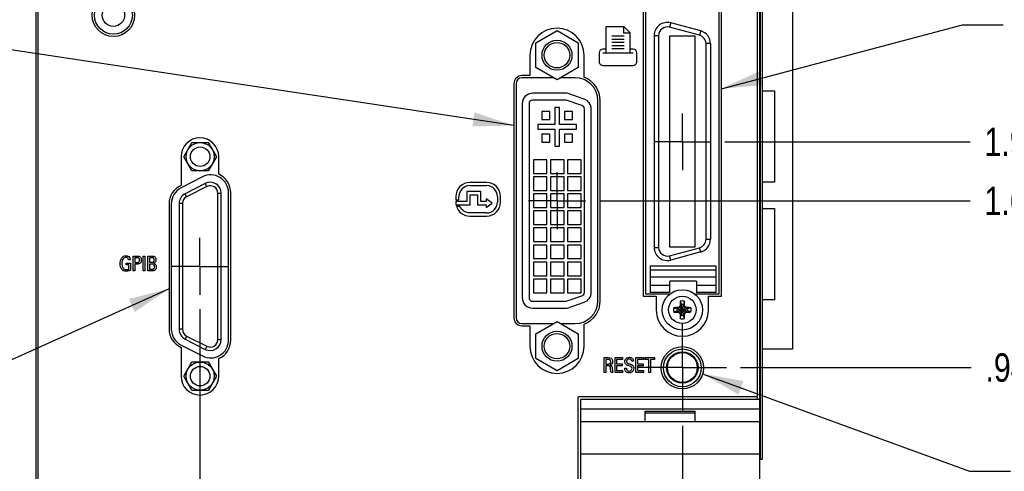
# Model space of a CAD drawing. Header units: inches. Extents: x 0.2 to 16.8, y 0.2 to 10.8.
# Tile 4 of 19: x 5.8 to 10.2, y 3.8 to 5.7. Entities that reach past the tile are written whole.
import ezdxf

# ---------------------------------------------------------------- set-up
doc = ezdxf.new("R2010")
doc.units = ezdxf.units.IN
doc.header["$LTSCALE"] = 0.935
doc.header["$MEASUREMENT"] = 0
doc.linetypes.add('CENTER', pattern=[0.6, 0.375, -0.075, 0.075, -0.075])
doc.layers.get('0').update_dxf_attribs({"linetype": 'CONTINUOUS'})
for name, color, linetype in [('02___PRT_ALL_AXES', 7, 'CONTINUOUS'), ('DATUMCURVES', 7, 'CONTINUOUS'), ('DEFAULT_1', 7, 'CENTER'), ('DETAIL', 7, 'CONTINUOUS'), ('DIMENSIONS', 7, 'CONTINUOUS')]:
    doc.layers.add(name, color=color, linetype=linetype)
doc.styles.get("Standard").update_dxf_attribs({"font": 'txt', "width": 0.8})
doc.dimstyles.new('DIMSTYLE_1', dxfattribs={"dimtxt": 0.125, "dimasz": 0.18, "dimexe": 0.18, "dimexo": 0.0625, "dimgap": 0.09, "dimtad": 0, "dimtih": 1, "dimtoh": 1, "dimdec": 3, "dimzin": 4, "dimdsep": 46, "dimtxsty": 'STANDARD', "dimblk": '_FILLED', "dimblk1": '_FILLED', "dimblk2": '_FILLED', "dimcen": 0.09, "dimadec": 0, "dimazin": 0, "dimtp": 0.01, "dimtm": 0.01, "dimtfac": 1, "dimtdec": 3, "dimtofl": 0, "dimtmove": 0, "dimatfit": 3, "dimldrblk": '_FILLED', "dimfxl": 1, "dimtolj": 1, "dimtzin": 4, "dimarcsym": 0})
doc.dimstyles.get("Standard").update_dxf_attribs({"dimtxt": 0.125, "dimasz": 0.18, "dimexe": 0.18, "dimexo": 0.0625, "dimgap": 0.09, "dimtad": 0, "dimtih": 1, "dimtoh": 1, "dimdec": 3, "dimzin": 4, "dimdsep": 46, "dimtxsty": 'STANDARD', "dimblk": '_FILLED', "dimblk1": '_FILLED', "dimblk2": '_FILLED', "dimcen": 0.09, "dimadec": 0, "dimazin": 0, "dimtol": 1, "dimtp": 0.01, "dimtm": 0.01, "dimtfac": 1, "dimtdec": 3, "dimtofl": 0, "dimtmove": 0, "dimatfit": 3, "dimldrblk": '_FILLED', "dimfxl": 1, "dimtolj": 1, "dimtzin": 4, "dimarcsym": 0})

# ---------------------------------------------------------------- blocks, each defined once
blk = doc.blocks.new('*D0')
at = {"layer": 'DIMENSIONS', "color": 2, "linetype": 'CONTINUOUS'}
blk.add_line((8.7347, 3.9641), (8.7347, 2.3919), dxfattribs=at)
at = {"layer": 'DIMENSIONS', "color": 2, "linetype": 'CONTINUOUS', "insert": (8.6722, 2.3294), "char_height": 0.125, "width": 1.125, "attachment_point": 3, "rotation": 90, "line_spacing_factor": 0.9}
blk.add_mtext('.153{\\Ftxt.shx;\\W1.000000;\\H0.125000; }[3.89]', dxfattribs=at)
blk = doc.blocks.new('_FILLED')
at = {"color": 0, "linetype": 'BYBLOCK'}
blk.add_solid([(0, 0), (-1, 0.174), (-1, -0.174)], dxfattribs=at)
blk = doc.blocks.new('*D3')
at = {"layer": 'DIMENSIONS', "color": 2, "linetype": 'CONTINUOUS'}
blk.add_line((8.9912, 4.2206), (10.0066, 4.2206), dxfattribs=at)
at = {"layer": 'DIMENSIONS', "color": 2, "linetype": 'CONTINUOUS', "insert": (10.0691, 4.2831), "char_height": 0.125, "width": 1.225, "attachment_point": 1, "line_spacing_factor": 0.9}
blk.add_mtext('.946{\\Ftxt.shx;\\W1.000000;\\H0.125000; }[24.03]', dxfattribs=at)
blk = doc.blocks.new('*D5')
at = {"layer": 'DIMENSIONS', "color": 2, "linetype": 'CONTINUOUS'}
blk.add_line((8.3705, 4.9539), (10.0024, 4.9539), dxfattribs=at)
at = {"layer": 'DIMENSIONS', "color": 2, "linetype": 'CONTINUOUS', "insert": (10.0649, 5.0164), "char_height": 0.125, "width": 1.325, "attachment_point": 1, "line_spacing_factor": 0.9}
blk.add_mtext('1.680{\\Ftxt.shx;\\W1.000000;\\H0.125000; }[42.66]', dxfattribs=at)
blk = doc.blocks.new('*D6')
at = {"layer": 'DIMENSIONS', "color": 2, "linetype": 'CONTINUOUS'}
blk.add_line((8.9223, 5.2131), (10.0024, 5.2131), dxfattribs=at)
at = {"layer": 'DIMENSIONS', "color": 2, "linetype": 'CONTINUOUS', "insert": (10.0649, 5.2756), "char_height": 0.125, "width": 1.325, "attachment_point": 1, "line_spacing_factor": 0.9}
blk.add_mtext('1.939{\\Ftxt.shx;\\W1.000000;\\H0.125000; }[49.24]', dxfattribs=at)
blk = doc.blocks.new('*D7')
at = {"layer": 'DIMENSIONS', "color": 2, "linetype": 'CONTINUOUS'}
blk.add_line((8.9223, 6.7013), (10.0024, 6.7013), dxfattribs=at)
at = {"layer": 'DIMENSIONS', "color": 2, "linetype": 'CONTINUOUS', "insert": (10.0649, 6.7638), "char_height": 0.125, "width": 1.325, "attachment_point": 1, "line_spacing_factor": 0.9}
blk.add_mtext('3.427{\\Ftxt.shx;\\W1.000000;\\H0.125000; }[87.04]', dxfattribs=at)
blk = doc.blocks.new('*D8')
at = {"layer": 'DIMENSIONS', "color": 2, "linetype": 'CONTINUOUS'}
blk.add_line((8.4023, 6.8971), (10.0024, 6.8971), dxfattribs=at)
at = {"layer": 'DIMENSIONS', "color": 2, "linetype": 'CONTINUOUS', "insert": (10.0649, 6.9596), "char_height": 0.125, "width": 1.325, "attachment_point": 1, "line_spacing_factor": 0.9}
blk.add_mtext('3.623{\\Ftxt.shx;\\W1.000000;\\H0.125000; }[92.02]', dxfattribs=at)
blk = doc.blocks.new('*D9')
at = {"layer": 'DIMENSIONS', "color": 2, "linetype": 'CONTINUOUS'}
blk.add_line((9.0497, 7.5431), (10.0024, 7.5431), dxfattribs=at)
at = {"layer": 'DIMENSIONS', "color": 2, "linetype": 'CONTINUOUS', "insert": (10.0649, 7.6056), "char_height": 0.125, "width": 1.425, "attachment_point": 1, "line_spacing_factor": 0.9}
blk.add_mtext('4.269{\\Ftxt.shx;\\W1.000000;\\H0.125000; }[108.43]', dxfattribs=at)
blk = doc.blocks.new('*D10')
at = {"layer": 'DIMENSIONS', "color": 2, "linetype": 'CONTINUOUS'}
blk.add_line((8.8852, 8.0993), (10.0024, 8.0993), dxfattribs=at)
at = {"layer": 'DIMENSIONS', "color": 2, "linetype": 'CONTINUOUS', "insert": (10.0649, 8.1618), "char_height": 0.125, "width": 1.725, "attachment_point": 1, "line_spacing_factor": 0.9}
blk.add_mtext('2X 4.825{\\Ftxt.shx;\\W1.000000;\\H0.125000; }[122.55]', dxfattribs=at)
blk = doc.blocks.new('*D11')
at = {"layer": 'DIMENSIONS', "color": 2, "linetype": 'CONTINUOUS'}
blk.add_line((8.0239, 6.1723), (9.9426, 6.1723), dxfattribs=at)
at = {"layer": 'DIMENSIONS', "color": 2, "linetype": 'CONTINUOUS', "insert": (10.0051, 6.2348), "char_height": 0.125, "width": 1.325, "attachment_point": 1, "line_spacing_factor": 0.9}
blk.add_mtext('2.898{\\Ftxt.shx;\\W1.000000;\\H0.125000; }[73.61]', dxfattribs=at)
blk = doc.blocks.new('*D17')
at = {"layer": 'DIMENSIONS', "color": 2, "linetype": 'CONTINUOUS'}
blk.add_line((6.6108, 4.4775), (6.6108, 2.3739), dxfattribs=at)
at = {"layer": 'DIMENSIONS', "color": 2, "linetype": 'CONTINUOUS', "insert": (6.5483, 2.3114), "char_height": 0.125, "width": 1.325, "attachment_point": 3, "rotation": 90, "line_spacing_factor": 0.9}
blk.add_mtext('1.971{\\Ftxt.shx;\\W1.000000;\\H0.125000; }[50.06]', dxfattribs=at)
blk = doc.blocks.new('*D19')
at = {"layer": 'DIMENSIONS', "color": 2, "linetype": 'CONTINUOUS'}
blk.add_line((6.0422, 6.6447), (5.1942, 6.6447), dxfattribs=at)
at = {"layer": 'DIMENSIONS', "color": 2, "linetype": 'CONTINUOUS', "insert": (5.1317, 6.7072), "char_height": 0.125, "width": 1.325, "attachment_point": 3, "line_spacing_factor": 0.9}
blk.add_mtext('3.370{\\Ftxt.shx;\\W1.000000;\\H0.125000; }[85.61]', dxfattribs=at)

msp = doc.modelspace()

# ---------------------------------------------------------------- linework, layer by layer
at = {"color": 7, "linetype": 'CONTINUOUS'}
for p, q in [((5.8877, 8.2173), (5.8877, 3.1503)), ((9.0757, 3.0794), (9.0757, 8.2173)), ((5.8977, 8.1876), (5.8977, 3.1803)), ((9.0657, 4.0913), (9.0657, 8.1876)), ((9.0786, 3.8173), (9.0786, 7.8173)), ((9.0872, 3.8173), (9.0872, 7.8173)), ((9.0874, 3.8173), (9.0874, 7.8173)), ((9.2197, 6.9619), (9.2197, 4.3005)), ((8.5627, 5.8918), (8.5627, 4.5348)), ((8.5732, 5.8816), (8.5732, 4.5446)), ((8.8962, 4.5446), (8.8962, 5.8816)), ((8.9067, 4.5348), (8.9067, 5.8918)), ((8.6835, 5.7359), (8.6784, 5.7169)), ((8.8158, 5.7005), (8.6835, 5.7359)), ((8.0894, 5.6479), (8.1829, 5.7019)), ((8.1829, 5.7019), (8.2764, 5.6479)), ((8.6106, 5.68), (8.6303, 5.68)), ((8.6106, 5.68), (8.6106, 4.7489)), ((8.6303, 5.68), (8.6303, 4.7489)), ((8.8107, 5.6815), (8.6784, 5.7169)), ((8.8158, 5.7005), (8.8107, 5.6815)), ((8.0894, 5.5399), (8.0894, 5.6479)), ((8.2764, 5.6479), (8.2764, 5.5399)), ((8.6795, 5.6788), (8.7898, 5.6788)), ((8.6795, 4.7501), (8.6795, 5.6788)), ((8.7898, 5.6788), (8.7898, 4.7501)), ((8.8587, 5.6446), (8.839, 5.6446)), ((8.839, 4.7844), (8.839, 5.6446)), ((8.8587, 5.6446), (8.8587, 4.7844)), ((8.0639, 5.5939), (8.0639, 5.5039)), ((8.3019, 5.4969), (8.3019, 5.5939)), ((8.1829, 5.486), (8.0894, 5.5399)), ((8.2764, 5.5399), (8.1829, 5.486)), ((7.9929, 5.4689), (7.9929, 4.4389)), ((8.0029, 5.4692), (8.0029, 4.4392)), ((8.0639, 5.5039), (8.0279, 5.5039)), ((8.1687, 5.4942), (8.0279, 5.4942)), ((8.2629, 5.4942), (8.1971, 5.4942)), ((9.0874, 5.4375), (9.1398, 5.4375)), ((9.1398, 5.4375), (9.1398, 5.0359)), ((8.0597, 5.3806), (8.0597, 4.5277)), ((8.2229, 5.3966), (8.0757, 5.3966)), ((8.2922, 5.3727), (8.2229, 5.3966)), ((8.3629, 4.5142), (8.3629, 5.3942)), ((8.3729, 4.5138), (8.3729, 5.3941)), ((8.1512, 5.3467), (8.1162, 5.3467)), ((8.1162, 5.3467), (8.1162, 5.3117)), ((8.1512, 5.3117), (8.1512, 5.3467)), ((8.1937, 5.3642), (8.1737, 5.3642)), ((8.1737, 5.3642), (8.1737, 5.2892)), ((8.1937, 5.2892), (8.1937, 5.3642)), ((8.2512, 5.3467), (8.2162, 5.3467)), ((8.2162, 5.3467), (8.2162, 5.3117)), ((8.2512, 5.3117), (8.2512, 5.3467)), ((8.3037, 4.5517), (8.3037, 5.3566)), ((8.1737, 5.2892), (8.0987, 5.2892)), ((8.0987, 5.2892), (8.0987, 5.2692)), ((8.1162, 5.3117), (8.1512, 5.3117)), ((8.2687, 5.2892), (8.1937, 5.2892)), ((8.2162, 5.3117), (8.2512, 5.3117)), ((8.2687, 5.2692), (8.2687, 5.2892)), ((8.0987, 5.2692), (8.1737, 5.2692)), ((8.1512, 5.2467), (8.1162, 5.2467)), ((8.1162, 5.2467), (8.1162, 5.2117)), ((8.1512, 5.2117), (8.1512, 5.2467)), ((8.1737, 5.2692), (8.1737, 5.1942)), ((8.1937, 5.2692), (8.2687, 5.2692)), ((8.1937, 5.1942), (8.1937, 5.2692)), ((8.2512, 5.2467), (8.2162, 5.2467)), ((8.2162, 5.2467), (8.2162, 5.2117)), ((8.2512, 5.2117), (8.2512, 5.2467)), ((6.5395, 5.1476), (6.5756, 5.2101)), ((6.5756, 5.2101), (6.6477, 5.2101)), ((6.6477, 5.2101), (6.6838, 5.1476)), ((8.1162, 5.2117), (8.1512, 5.2117)), ((8.2162, 5.2117), (8.2512, 5.2117)), ((8.1737, 5.1942), (8.1937, 5.1942)), ((6.5278, 5.1476), (6.5278, 5.0211)), ((6.5756, 5.0851), (6.5395, 5.1476)), ((6.6838, 5.1476), (6.6477, 5.0851)), ((6.6938, 5.0701), (6.6938, 5.1476)), ((8.1387, 5.1342), (8.0787, 5.1342)), ((8.0787, 5.1342), (8.0787, 5.0742)), ((8.1387, 5.0742), (8.1387, 5.1342)), ((8.2137, 5.1342), (8.1537, 5.1342)), ((8.1537, 5.1342), (8.1537, 5.0742)), ((8.2137, 5.0742), (8.2137, 5.1342)), ((8.2887, 5.1342), (8.2287, 5.1342)), ((8.2287, 5.1342), (8.2287, 5.0742)), ((8.2887, 5.0742), (8.2887, 5.1342)), ((6.6477, 5.0851), (6.5756, 5.0851)), ((8.0787, 5.0742), (8.1387, 5.0742)), ((8.1537, 5.0742), (8.2137, 5.0742)), ((8.2287, 5.0742), (8.2887, 5.0742)), ((6.6219, 5.059), (6.5279, 5.0111)), ((6.6344, 5.0299), (6.5454, 4.9845)), ((6.6412, 5.0165), (6.6344, 5.0299)), ((8.1387, 5.0592), (8.0787, 5.0592)), ((8.0787, 5.0592), (8.0787, 4.9992)), ((8.1387, 4.9992), (8.1387, 5.0592)), ((8.2137, 5.0592), (8.1537, 5.0592)), ((8.1537, 5.0592), (8.1537, 4.9992)), ((8.2137, 4.9992), (8.2137, 5.0592)), ((8.2887, 5.0592), (8.2287, 5.0592)), ((8.2287, 5.0592), (8.2287, 4.9992)), ((8.2887, 4.9992), (8.2887, 5.0592)), ((9.1398, 5.0359), (9.0874, 5.0359)), ((6.6412, 5.0165), (6.5522, 4.9712)), ((6.6892, 4.3431), (6.6892, 4.9871)), ((6.6892, 4.9871), (6.7042, 4.9871)), ((6.7042, 4.3431), (6.7042, 4.9871)), ((6.7368, 4.3416), (6.7368, 4.9886)), ((6.7468, 4.3415), (6.7468, 4.9887)), ((8.0787, 4.9992), (8.1387, 4.9992)), ((8.1537, 4.9992), (8.2137, 4.9992)), ((8.2287, 4.9992), (8.2887, 4.9992)), ((6.5522, 4.9712), (6.5454, 4.9845)), ((8.1387, 4.9842), (8.0787, 4.9842)), ((8.0787, 4.9842), (8.0787, 4.9242)), ((8.1387, 4.9242), (8.1387, 4.9842)), ((8.2137, 4.9842), (8.1537, 4.9842)), ((8.1537, 4.9842), (8.1537, 4.9242)), ((8.2137, 4.9242), (8.2137, 4.9842)), ((8.2887, 4.9842), (8.2287, 4.9842)), ((8.2287, 4.9842), (8.2287, 4.9242)), ((8.2887, 4.9242), (8.2887, 4.9842)), ((6.4748, 4.9397), (6.4748, 4.3905)), ((6.4848, 4.9407), (6.4848, 4.3895)), ((6.5192, 4.9418), (6.5192, 4.3885)), ((6.5342, 4.9418), (6.5192, 4.9418)), ((6.5342, 4.9418), (6.5342, 4.3885)), ((8.0787, 4.9242), (8.1387, 4.9242)), ((8.1387, 4.9092), (8.0787, 4.9092)), ((8.0787, 4.9092), (8.0787, 4.8492)), ((8.1387, 4.8492), (8.1387, 4.9092)), ((8.1537, 4.9242), (8.2137, 4.9242)), ((8.2137, 4.9092), (8.1537, 4.9092)), ((8.1537, 4.9092), (8.1537, 4.8492)), ((8.2137, 4.8492), (8.2137, 4.9092)), ((8.2287, 4.9242), (8.2887, 4.9242)), ((8.2887, 4.9092), (8.2287, 4.9092)), ((8.2287, 4.9092), (8.2287, 4.8492)), ((8.2887, 4.8492), (8.2887, 4.9092)), ((9.0874, 4.9198), (9.1398, 4.9198)), ((9.1398, 4.9198), (9.1398, 4.5182)), ((8.0787, 4.8492), (8.1387, 4.8492)), ((8.1387, 4.8342), (8.0787, 4.8342)), ((8.0787, 4.8342), (8.0787, 4.7742)), ((8.1387, 4.7742), (8.1387, 4.8342)), ((8.1537, 4.8492), (8.2137, 4.8492)), ((8.2137, 4.8342), (8.1537, 4.8342)), ((8.1537, 4.8342), (8.1537, 4.7742)), ((8.2137, 4.7742), (8.2137, 4.8342)), ((8.2287, 4.8492), (8.2887, 4.8492)), ((8.2887, 4.8342), (8.2287, 4.8342)), ((8.2287, 4.8342), (8.2287, 4.7742)), ((8.2887, 4.7742), (8.2887, 4.8342)), ((8.0787, 4.7742), (8.1387, 4.7742)), ((8.1537, 4.7742), (8.2137, 4.7742)), ((8.2287, 4.7742), (8.2887, 4.7742)), ((8.839, 4.7844), (8.8587, 4.7844)), ((8.1387, 4.7592), (8.0787, 4.7592)), ((8.0787, 4.7592), (8.0787, 4.6992)), ((8.1387, 4.6992), (8.1387, 4.7592)), ((8.2137, 4.7592), (8.1537, 4.7592)), ((8.1537, 4.7592), (8.1537, 4.6992)), ((8.2137, 4.6992), (8.2137, 4.7592)), ((8.2887, 4.7592), (8.2287, 4.7592)), ((8.2287, 4.7592), (8.2287, 4.6992)), ((8.2887, 4.6992), (8.2887, 4.7592)), ((8.6106, 4.7489), (8.6303, 4.7489)), ((8.6784, 4.712), (8.8107, 4.7475)), ((8.7898, 4.7501), (8.6795, 4.7501)), ((8.8158, 4.7285), (8.6835, 4.693)), ((8.8158, 4.7285), (8.8107, 4.7475)), ((8.0787, 4.6992), (8.1387, 4.6992)), ((8.1387, 4.6842), (8.0787, 4.6842)), ((8.0787, 4.6842), (8.0787, 4.6242)), ((8.1387, 4.6242), (8.1387, 4.6842)), ((8.1537, 4.6992), (8.2137, 4.6992)), ((8.2137, 4.6842), (8.1537, 4.6842)), ((8.1537, 4.6842), (8.1537, 4.6242)), ((8.2137, 4.6242), (8.2137, 4.6842)), ((8.2287, 4.6992), (8.2887, 4.6992)), ((8.2887, 4.6842), (8.2287, 4.6842)), ((8.2287, 4.6842), (8.2287, 4.6242)), ((8.2887, 4.6242), (8.2887, 4.6842)), ((8.6835, 4.693), (8.6784, 4.712)), ((8.5929, 4.667), (8.8843, 4.667)), ((8.5929, 4.667), (8.5929, 4.5509)), ((8.5929, 4.6497), (8.8843, 4.6497)), ((8.8843, 4.5509), (8.8843, 4.667)), ((8.0787, 4.6242), (8.1387, 4.6242)), ((8.1387, 4.6092), (8.0787, 4.6092)), ((8.0787, 4.6092), (8.0787, 4.5492)), ((8.1387, 4.5492), (8.1387, 4.6092)), ((8.1537, 4.6242), (8.2137, 4.6242)), ((8.2137, 4.6092), (8.1537, 4.6092)), ((8.1537, 4.6092), (8.1537, 4.5492)), ((8.2137, 4.5492), (8.2137, 4.6092)), ((8.2287, 4.6242), (8.2887, 4.6242)), ((8.2887, 4.6092), (8.2287, 4.6092)), ((8.2287, 4.6092), (8.2287, 4.5492)), ((8.2887, 4.5492), (8.2887, 4.6092)), ((8.8843, 4.6184), (8.5929, 4.6184)), ((8.7976, 4.6001), (8.6795, 4.6001)), ((8.6795, 4.5509), (8.6795, 4.6001)), ((8.7976, 4.6001), (8.7976, 4.5509)), ((8.5929, 4.5824), (8.6795, 4.5824)), ((8.7976, 4.5824), (8.8843, 4.5824)), ((8.0757, 4.5117), (8.2229, 4.5117)), ((8.0787, 4.5492), (8.1387, 4.5492)), ((8.1537, 4.5492), (8.2137, 4.5492)), ((8.2229, 4.5117), (8.2922, 4.5356)), ((8.2287, 4.5492), (8.2887, 4.5492)), ((8.5627, 4.5348), (8.6197, 4.5348)), ((8.5732, 4.5446), (8.6747, 4.5446)), ((8.6795, 4.5509), (8.5929, 4.5509)), ((8.6197, 4.5348), (8.6197, 4.4728)), ((8.6747, 4.5446), (8.6747, 4.5392)), ((8.7252, 4.5121), (8.7299, 4.4971)), ((8.7441, 4.5121), (8.7394, 4.4971)), ((8.7947, 4.5446), (8.8962, 4.5446)), ((8.7947, 4.5392), (8.7947, 4.5446)), ((8.8843, 4.5509), (8.7976, 4.5509)), ((8.8497, 4.5348), (8.9067, 4.5348)), ((8.8497, 4.4728), (8.8497, 4.5348)), ((9.1398, 4.5182), (9.0874, 4.5182)), ((8.6966, 4.4836), (8.7116, 4.4788)), ((8.6966, 4.4647), (8.7116, 4.4694)), ((8.7116, 4.4694), (8.7577, 4.4788)), ((8.7135, 4.4788), (8.7116, 4.4788)), ((8.7116, 4.4788), (8.7577, 4.4694)), ((8.7116, 4.4694), (8.7135, 4.4694)), ((8.7239, 4.4848), (8.7135, 4.4788)), ((8.7135, 4.4788), (8.7157, 4.484)), ((8.7135, 4.4694), (8.7558, 4.4788)), ((8.7135, 4.4788), (8.7558, 4.4694)), ((8.7135, 4.4694), (8.7239, 4.4634)), ((8.7157, 4.4642), (8.7135, 4.4694)), ((8.7214, 4.4874), (8.7479, 4.4609)), ((8.7214, 4.4609), (8.7479, 4.4874)), ((8.7299, 4.4952), (8.7239, 4.4848)), ((8.7247, 4.493), (8.7299, 4.4952)), ((8.7394, 4.4511), (8.7299, 4.4971)), ((8.7299, 4.4971), (8.7299, 4.4952)), ((8.7299, 4.4511), (8.7394, 4.4971)), ((8.7394, 4.453), (8.7299, 4.4952)), ((8.7299, 4.453), (8.7394, 4.4952)), ((8.7394, 4.4952), (8.7394, 4.4971)), ((8.7446, 4.493), (8.7394, 4.4952)), ((8.7454, 4.4848), (8.7394, 4.4952)), ((8.7558, 4.4788), (8.7454, 4.4848)), ((8.7454, 4.4634), (8.7558, 4.4694)), ((8.7536, 4.484), (8.7558, 4.4788)), ((8.7558, 4.4694), (8.7536, 4.4642)), ((8.7577, 4.4788), (8.7558, 4.4788)), ((8.7558, 4.4694), (8.7577, 4.4694)), ((8.7727, 4.4836), (8.7577, 4.4788)), ((8.7727, 4.4647), (8.7577, 4.4694)), ((8.0894, 4.3684), (8.1829, 4.4224)), ((8.1829, 4.4224), (8.2764, 4.3684)), ((8.7239, 4.4634), (8.7299, 4.453)), ((8.7299, 4.453), (8.7247, 4.4552)), ((8.7252, 4.4361), (8.7299, 4.4511)), ((8.7299, 4.453), (8.7299, 4.4511)), ((8.7394, 4.453), (8.7454, 4.4634)), ((8.7446, 4.4552), (8.7394, 4.453)), ((8.7394, 4.4511), (8.7394, 4.453)), ((8.7441, 4.4361), (8.7394, 4.4511)), ((6.5342, 4.3885), (6.5192, 4.3885)), ((8.0279, 4.4142), (8.1687, 4.4142)), ((8.0279, 4.4039), (8.0639, 4.4039)), ((8.0639, 4.4039), (8.0639, 4.3139)), ((8.1971, 4.4142), (8.2629, 4.4142)), ((8.3019, 4.3139), (8.3019, 4.4109)), ((6.5522, 4.359), (6.5454, 4.3457)), ((6.5454, 4.3457), (6.6344, 4.3003)), ((6.5522, 4.359), (6.6412, 4.3137)), ((6.6892, 4.3431), (6.7042, 4.3431)), ((8.0894, 4.2604), (8.0894, 4.3684)), ((8.2764, 4.3684), (8.2764, 4.2604)), ((6.5278, 4.3091), (6.5278, 4.1826)), ((6.5279, 4.3191), (6.6219, 4.2712)), ((6.6412, 4.3137), (6.6344, 4.3003)), ((9.2197, 4.3005), (9.0874, 4.3005)), ((6.6938, 4.1826), (6.6938, 4.2601)), ((8.1829, 4.2064), (8.0894, 4.2604)), ((8.2764, 4.2604), (8.1829, 4.2064)), ((6.5395, 4.1826), (6.5756, 4.2451)), ((6.5756, 4.2451), (6.6477, 4.2451)), ((6.6477, 4.2451), (6.6838, 4.1826)), ((6.5756, 4.1201), (6.5395, 4.1826)), ((6.6838, 4.1826), (6.6477, 4.1201)), ((6.6477, 4.1201), (6.5756, 4.1201)), ((9.0657, 4.0913), (8.2767, 4.0913)), ((8.2767, 3.1603), (8.2767, 4.0913)), ((8.2877, 4.0814), (9.0757, 4.0814)), ((8.2877, 3.0794), (8.2877, 4.0814)), ((9.0637, 4.0913), (9.0637, 4.0814)), ((8.2877, 4.0384), (9.0757, 4.0384)), ((8.5717, 4.0284), (8.7917, 4.0284)), ((8.5717, 3.9814), (8.5717, 4.0284)), ((8.5717, 4.0214), (8.7917, 4.0214)), ((8.7917, 3.9814), (8.7917, 4.0284)), ((9.0757, 3.9814), (8.2877, 3.9814)), ((8.2877, 3.8414), (9.0757, 3.8414)), ((9.0757, 3.8173), (9.0874, 3.8173))]:
    msp.add_line(p, q, dxfattribs=at)
for centre, radius in [((6.2298, 5.7697), 0.0935), ((6.2298, 5.7697), 0.0835), ((6.2298, 5.7697), 0.0492), ((8.1829, 5.5939), 0.066), ((8.1829, 5.5939), 0.056), ((6.6117, 5.1476), 0.062), ((6.6117, 5.1476), 0.043), ((8.7347, 4.4741), 0.0886), ((8.7347, 4.4741), 0.0603), ((8.1829, 4.3144), 0.066), ((8.1829, 4.3144), 0.056), ((8.7347, 4.2193), 0.093), ((8.7347, 4.2191), 0.083), ((8.7347, 4.2206), 0.069), ((8.7347, 4.2206), 0.0655), ((6.6117, 4.1826), 0.062), ((6.6117, 4.1826), 0.043)]:
    msp.add_circle(centre, radius, dxfattribs=at)
for centre, radius, start, end in [((8.6685, 5.68), 0.0579, 75, 180), ((8.1829, 5.5939), 0.119, 0, 180), ((8.6685, 5.68), 0.0382, 75, 180), ((8.8008, 5.6446), 0.0382, 0, 75), ((8.8008, 5.6446), 0.0579, 0, 75), ((8.0279, 5.4689), 0.035, 90, 180), ((8.0279, 5.4692), 0.025, 90, 180), ((8.2629, 5.3942), 0.1, 0, 90), ((8.2629, 5.3941), 0.11, 0, 69.2344), ((8.0757, 5.3806), 0.016, 90, 180), ((8.2867, 5.3566), 0.017, 359.9268, 70.965), ((6.6108, 5.1476), 0.083, 0, 180), ((6.6578, 4.9886), 0.079, 0, 117), ((6.6562, 4.9871), 0.048, 0, 117), ((6.6578, 4.9887), 0.089, 0, 66.1406), ((6.5638, 4.9397), 0.089, 113.8594, 180), ((6.5638, 4.9407), 0.079, 117, 180), ((6.6562, 4.9871), 0.033, 0, 117), ((6.5672, 4.9418), 0.048, 117, 180), ((6.5672, 4.9418), 0.033, 117, 180), ((8.8008, 4.7844), 0.0382, 285, 360), ((8.8008, 4.7844), 0.0579, 285, 360), ((8.6685, 4.7489), 0.0579, 180, 285), ((8.6685, 4.7489), 0.0382, 180, 285), ((8.0757, 4.5277), 0.016, 180, 270), ((8.2629, 4.5142), 0.1, 270, 360), ((8.2867, 4.5517), 0.017, 289.035, 0.0732), ((8.2629, 4.5138), 0.11, 290.7656, 360), ((9.7788, 4.4753), 1.0542, 177.9972, 179.0361), ((8.7347, 4.4741), 0.0392, 76.0423, 103.9577), ((7.7093, 4.4758), 1.0354, 0.9545, 2.0122), ((8.7347, 4.4728), 0.115, 180, 360), ((8.7347, 4.4741), 0.0392, 166.0423, 193.9577), ((8.733, 3.4487), 1.0354, 90.9545, 92.0122), ((8.7347, 4.4741), 0.0235, 168.4043, 191.5957), ((9.5815, 3.0072), 1.7119, 120.161, 120.3803), ((10.204, 3.6258), 1.7148, 149.6199, 149.8389), ((8.7347, 4.4741), 0.0235, 78.4043, 101.5957), ((7.2678, 3.6272), 1.7119, 30.161, 30.3803), ((7.8863, 3.0047), 1.7148, 59.6199, 59.8389), ((8.7358, 3.43), 1.0542, 87.9972, 89.0361), ((8.7347, 4.4741), 0.0235, 348.4043, 11.5957), ((8.7347, 4.4741), 0.0392, 346.0423, 13.9577), ((8.0279, 4.4389), 0.035, 180, 270), ((8.0279, 4.4392), 0.025, 180, 270), ((8.7335, 5.5182), 1.0542, 267.9972, 269.0361), ((9.583, 5.9435), 1.7148, 239.6199, 239.8389), ((10.2016, 5.321), 1.7119, 210.161, 210.3803), ((9.76, 4.4724), 1.0354, 180.9545, 182.0122), ((8.7347, 4.4741), 0.0392, 256.0423, 283.9577), ((8.7347, 4.4741), 0.0235, 258.4043, 281.5957), ((7.6905, 4.4729), 1.0542, 357.9972, 359.0361), ((7.2653, 5.3224), 1.7148, 329.6199, 329.8389), ((7.8878, 5.941), 1.7119, 300.161, 300.3803), ((8.7363, 5.4995), 1.0354, 270.9545, 272.0122), ((6.5638, 4.3905), 0.089, 180, 246.1406), ((6.5638, 4.3895), 0.079, 180, 243), ((6.5672, 4.3885), 0.048, 180, 243), ((6.5672, 4.3885), 0.033, 180, 243), ((6.6578, 4.3416), 0.079, 243, 360), ((6.6562, 4.3431), 0.048, 243, 360), ((6.6562, 4.3431), 0.033, 243, 360), ((6.6578, 4.3415), 0.089, 293.8594, 360), ((8.1829, 4.3139), 0.119, 180, 360), ((6.6108, 4.1826), 0.083, 180, 360)]:
    msp.add_arc(centre, radius, start, end, dxfattribs=at)
at = {"layer": '02___PRT_ALL_AXES', "color": 7, "linetype": 'CONTINUOUS'}
for p, q in [((8.2279, 5.4266), (8.0757, 5.4266)), ((8.302, 5.401), (8.2279, 5.4266)), ((8.0297, 5.3806), (8.0297, 4.5277)), ((8.3337, 4.5517), (8.3337, 5.3566)), ((8.0757, 4.4817), (8.2279, 4.4817)), ((8.2279, 4.4817), (8.302, 4.5073))]:
    msp.add_line(p, q, dxfattribs=at)
for centre, radius, start, end in [((8.0757, 5.3806), 0.046, 90, 180), ((8.2867, 5.3566), 0.047, 0, 70.965), ((8.0757, 4.5277), 0.046, 180, 270), ((8.2867, 4.5517), 0.047, 289.035, 360)]:
    msp.add_arc(centre, radius, start, end, dxfattribs=at)
at = {"layer": 'DATUMCURVES', "color": 40, "linetype": 'CONTINUOUS'}
for p, q in [((8.3991, 5.7198), (8.4763, 5.7198)), ((8.3991, 5.6041), (8.3991, 5.7198)), ((8.4763, 5.7198), (8.4763, 5.6922)), ((8.4763, 5.6922), (8.5038, 5.6922)), ((8.4768, 5.7204), (8.5043, 5.6929)), ((8.5038, 5.6922), (8.5038, 5.6041)), ((8.4239, 5.6784), (8.479, 5.6784)), ((8.4239, 5.6647), (8.479, 5.6647)), ((8.4239, 5.6509), (8.479, 5.6509)), ((8.4239, 5.6371), (8.479, 5.6371)), ((8.3688, 5.6041), (8.3688, 5.5655)), ((8.3991, 5.6206), (8.3853, 5.6206)), ((8.3853, 5.6041), (8.5176, 5.6041)), ((8.4239, 5.6234), (8.479, 5.6234)), ((8.5176, 5.6206), (8.5038, 5.6206)), ((8.534, 5.5655), (8.5341, 5.6041)), ((8.5341, 5.5655), (8.534, 5.5655)), ((8.3853, 5.549), (8.5176, 5.549)), ((7.8729, 5.034), (7.799, 5.034)), ((7.8468, 4.9942), (7.7863, 4.9942)), ((7.7863, 4.9942), (7.7863, 4.9499)), ((7.799, 5.0203), (7.8729, 5.0203)), ((7.8468, 4.9499), (7.8468, 4.9942)), ((7.7375, 4.9726), (7.7375, 4.9578)), ((7.7375, 4.9578), (7.7513, 4.9578)), ((7.7863, 4.9499), (7.7375, 4.9499)), ((7.7375, 4.9499), (7.7375, 4.9362)), ((7.7513, 4.9578), (7.7513, 4.9726)), ((7.8, 4.9804), (7.833, 4.9804)), ((7.8, 4.9362), (7.8, 4.9804)), ((7.833, 4.9804), (7.833, 4.9362)), ((7.8704, 4.9499), (7.8468, 4.9499)), ((7.8979, 4.943), (7.8704, 4.9618)), ((7.8704, 4.9618), (7.8704, 4.9499)), ((7.8704, 4.9243), (7.8979, 4.943)), ((7.9206, 4.9726), (7.9206, 4.9479)), ((7.9344, 4.9479), (7.9344, 4.9726)), ((7.7375, 4.9362), (7.8, 4.9362)), ((7.7555, 4.9283), (7.7407, 4.9283)), ((7.8729, 4.9002), (7.799, 4.9002)), ((7.833, 4.9362), (7.8704, 4.9362)), ((7.8704, 4.9362), (7.8704, 4.9243)), ((7.799, 4.8864), (7.8729, 4.8864)), ((6.3042, 4.6944), (6.2964, 4.6944)), ((6.3172, 4.6455), (6.3172, 4.7106)), ((6.3172, 4.7106), (6.3346, 4.7106)), ((6.3244, 4.7033), (6.3244, 4.682)), ((6.3345, 4.7033), (6.3244, 4.7033)), ((6.3244, 4.682), (6.3329, 4.682)), ((6.3612, 4.6455), (6.3612, 4.7106)), ((6.3612, 4.7106), (6.3684, 4.7106)), ((6.3684, 4.7106), (6.3684, 4.6455)), ((6.3817, 4.6455), (6.3817, 4.7106)), ((6.3817, 4.7106), (6.4003, 4.7106)), ((6.3887, 4.7032), (6.3887, 4.6831)), ((6.399, 4.7032), (6.3887, 4.7032)), ((6.3887, 4.6831), (6.3987, 4.6831)), ((6.2854, 4.6727), (6.2854, 4.6801)), ((6.2854, 4.6801), (6.3045, 4.6801)), ((6.2972, 4.6727), (6.2854, 4.6727)), ((6.2972, 4.6534), (6.2972, 4.6727)), ((6.3045, 4.6801), (6.3045, 4.6481)), ((6.3244, 4.6455), (6.3172, 4.6455)), ((6.3244, 4.6745), (6.3244, 4.6455)), ((6.3328, 4.6745), (6.3244, 4.6745)), ((6.3684, 4.6455), (6.3612, 4.6455)), ((6.4006, 4.6455), (6.3817, 4.6455)), ((6.3887, 4.6754), (6.3887, 4.6528)), ((6.4013, 4.6754), (6.3887, 4.6754)), ((6.3887, 4.6528), (6.401, 4.6528)), ((8.391, 4.264), (8.4096, 4.264)), ((8.391, 4.199), (8.391, 4.264)), ((8.4094, 4.2565), (8.398, 4.2565)), ((8.398, 4.2565), (8.398, 4.236)), ((8.4383, 4.264), (8.471, 4.264)), ((8.4383, 4.199), (8.4383, 4.264)), ((8.471, 4.2564), (8.4455, 4.2564)), ((8.4455, 4.2564), (8.4455, 4.2361)), ((8.471, 4.264), (8.471, 4.2564)), ((8.5303, 4.264), (8.563, 4.264)), ((8.5303, 4.199), (8.5303, 4.264)), ((8.563, 4.2564), (8.5375, 4.2564)), ((8.5375, 4.2564), (8.5375, 4.2361)), ((8.563, 4.264), (8.563, 4.2564)), ((8.5704, 4.264), (8.6124, 4.264)), ((8.5704, 4.2564), (8.5704, 4.264)), ((8.5878, 4.2564), (8.5704, 4.2564)), ((8.5878, 4.199), (8.5878, 4.2564)), ((8.6124, 4.2564), (8.5949, 4.2564)), ((8.5949, 4.2564), (8.5949, 4.199)), ((8.6124, 4.264), (8.6124, 4.2564)), ((8.398, 4.236), (8.4094, 4.236)), ((8.4072, 4.2284), (8.3981, 4.2284)), ((8.3981, 4.2284), (8.3981, 4.199)), ((8.4455, 4.2361), (8.4697, 4.2361)), ((8.4697, 4.2286), (8.4455, 4.2286)), ((8.4455, 4.2286), (8.4455, 4.2069)), ((8.4455, 4.2069), (8.4715, 4.2069)), ((8.4697, 4.2361), (8.4697, 4.2286)), ((8.4715, 4.2069), (8.4715, 4.199)), ((8.4809, 4.218), (8.4884, 4.218)), ((8.5192, 4.2478), (8.5117, 4.2478)), ((8.5375, 4.2361), (8.5617, 4.2361)), ((8.5617, 4.2286), (8.5375, 4.2286)), ((8.5375, 4.2286), (8.5375, 4.2069)), ((8.5375, 4.2069), (8.5635, 4.2069)), ((8.5617, 4.2361), (8.5617, 4.2286)), ((8.5635, 4.2069), (8.5635, 4.199)), ((8.3981, 4.199), (8.391, 4.199)), ((8.4287, 4.199), (8.421, 4.199)), ((8.4715, 4.199), (8.4383, 4.199)), ((8.5635, 4.199), (8.5303, 4.199)), ((8.5949, 4.199), (8.5878, 4.199))]:
    msp.add_line(p, q, dxfattribs=at)
for centre, radius, start, end in [((8.3853, 5.6041), 0.0165, 89.9667, 179.937), ((8.5176, 5.6041), 0.0165, 0.063, 90.0333), ((8.3853, 5.5655), 0.0165, 179.9872, 270.0128), ((8.5176, 5.5655), 0.0165, 269.9872, 0.0128), ((7.799, 4.9726), 0.0615, 89.9964, 179.9984), ((7.8729, 4.9726), 0.0615, 0.0016, 90.0036), ((7.799, 4.9726), 0.0477, 90.0006, 179.9994), ((7.8729, 4.9725), 0.0478, 0.0134, 90.0016), ((7.8729, 4.9479), 0.0615, 270.0008, 359.9992), ((7.8729, 4.9479), 0.0478, 270.0279, 359.9904)]:
    msp.add_arc(centre, radius, start, end, dxfattribs=at)
for points, knots in [([(7.7407, 4.9283), (7.7447, 4.9164), (7.7605, 4.8944), (7.7864, 4.8864), (7.799, 4.8864)], [0, 0, 0, 0, 0.499959, 1, 1, 1, 1]), ([(7.799, 4.9002), (7.79, 4.9002), (7.7715, 4.9053), (7.7592, 4.9201), (7.7555, 4.9283)], [0, 0, 0, 0, 0.500018, 1, 1, 1, 1]), ([(6.2598, 4.677), (6.2598, 4.6791), (6.2604, 4.6898), (6.2643, 4.7015), (6.2709, 4.7071)], [0, 0, 0, 0, 0.19364, 1, 1, 1, 1]), ([(6.2846, 4.7045), (6.2824, 4.7045), (6.2777, 4.7039), (6.2713, 4.6982), (6.268, 4.6889), (6.2673, 4.6816), (6.2673, 4.6782)], [0, 0, 0, 0, 0.193165, 0.379674, 0.704034, 1, 1, 1, 1]), ([(6.2709, 4.7071), (6.2733, 4.709), (6.2774, 4.7108), (6.2824, 4.7116), (6.2857, 4.7117), (6.2891, 4.7115), (6.2948, 4.7103), (6.2987, 4.7073), (6.3008, 4.7047)], [0, 0, 0, 0, 0.276825, 0.389805, 0.470429, 0.575255, 0.697957, 1, 1, 1, 1]), ([(6.2964, 4.6944), (6.296, 4.6971), (6.2937, 4.7029), (6.2875, 4.7045), (6.2846, 4.7045)], [0, 0, 0, 0, 0.483996, 1, 1, 1, 1]), ([(6.3008, 4.7047), (6.3015, 4.7038), (6.3035, 4.7006), (6.3041, 4.6969), (6.3042, 4.6944)], [0, 0, 0, 0, 0.315749, 1, 1, 1, 1]), ([(6.3346, 4.7106), (6.3373, 4.7106), (6.3428, 4.7107), (6.349, 4.706), (6.3521, 4.6995), (6.3532, 4.6907), (6.35, 4.6772), (6.3383, 4.6745), (6.3328, 4.6745)], [0, 0, 0, 0, 0.13878, 0.265426, 0.373989, 0.491501, 0.717655, 1, 1, 1, 1]), ([(6.3329, 4.682), (6.3342, 4.682), (6.3369, 4.6821), (6.341, 4.6833), (6.3438, 4.6863), (6.3448, 4.6898), (6.3451, 4.693), (6.3448, 4.6962), (6.3439, 4.6995), (6.3414, 4.7023), (6.3378, 4.7033), (6.3355, 4.7033), (6.3345, 4.7033)], [0, 0, 0, 0, 0.108652, 0.223908, 0.349019, 0.428001, 0.526801, 0.621015, 0.695147, 0.809014, 0.909944, 1, 1, 1, 1]), ([(6.3987, 4.6831), (6.3997, 4.6831), (6.4018, 4.6832), (6.4054, 4.6842), (6.4082, 4.6868), (6.4094, 4.6902), (6.4096, 4.6933), (6.4094, 4.6964), (6.4085, 4.6996), (6.4061, 4.7022), (6.4024, 4.7032), (6.4001, 4.7032), (6.399, 4.7032)], [0, 0, 0, 0, 0.08096, 0.192856, 0.322695, 0.403653, 0.504776, 0.60131, 0.677337, 0.79496, 0.901584, 1, 1, 1, 1]), ([(6.4003, 4.7106), (6.4029, 4.7106), (6.4079, 4.7106), (6.4135, 4.7064), (6.416, 4.7017), (6.4169, 4.6977), (6.4172, 4.6931), (6.4166, 4.688), (6.4136, 4.6825), (6.4102, 4.6804), (6.4083, 4.6795)], [0, 0, 0, 0, 0.172716, 0.320298, 0.444566, 0.515842, 0.59603, 0.745591, 0.854807, 1, 1, 1, 1]), ([(6.3045, 4.6481), (6.3021, 4.6471), (6.2981, 4.6457), (6.2919, 4.6444), (6.2858, 4.6439), (6.2798, 4.6444), (6.2729, 4.6465), (6.2656, 4.6526), (6.2608, 4.6637), (6.2598, 4.6725), (6.2598, 4.677)], [0, 0, 0, 0, 0.112659, 0.193141, 0.286789, 0.384666, 0.466638, 0.606092, 0.796652, 1, 1, 1, 1]), ([(6.2673, 4.6782), (6.2673, 4.6712), (6.268, 4.6603), (6.278, 4.652), (6.2858, 4.651), (6.2922, 4.6517), (6.2959, 4.6529), (6.2972, 4.6534)], [0, 0, 0, 0, 0.43499, 0.600846, 0.760694, 0.911796, 1, 1, 1, 1]), ([(6.4186, 4.6633), (6.4186, 4.6598), (6.4176, 4.6549), (6.4144, 4.6504), (6.4122, 4.6483), (6.4097, 4.6467), (6.4057, 4.6455), (6.4026, 4.6455), (6.4006, 4.6455)], [0, 0, 0, 0, 0.362793, 0.487619, 0.570595, 0.683971, 0.789363, 1, 1, 1, 1]), ([(6.401, 4.6528), (6.4036, 4.6528), (6.4079, 4.6543), (6.4108, 4.6594), (6.4114, 4.664), (6.4108, 4.6685), (6.4083, 4.6736), (6.4039, 4.6754), (6.4013, 4.6754)], [0, 0, 0, 0, 0.23218, 0.355757, 0.504213, 0.639753, 0.760784, 1, 1, 1, 1]), ([(6.4083, 4.6795), (6.4092, 4.6792), (6.4155, 4.6768), (6.4186, 4.6689), (6.4186, 4.6633)], [0, 0, 0, 0, 0.158475, 1, 1, 1, 1]), ([(8.4198, 4.2459), (8.4198, 4.2493), (8.4176, 4.256), (8.4115, 4.2565), (8.4094, 4.2565)], [0, 0, 0, 0, 0.611905, 1, 1, 1, 1]), ([(8.4096, 4.264), (8.4137, 4.264), (8.4237, 4.2627), (8.4288, 4.2484), (8.4256, 4.2368), (8.4199, 4.2328), (8.4175, 4.232)], [0, 0, 0, 0, 0.26633, 0.578018, 0.83925, 1, 1, 1, 1]), ([(8.5011, 4.2277), (8.4962, 4.2292), (8.4882, 4.2307), (8.4822, 4.2393), (8.4808, 4.2492), (8.4848, 4.2599), (8.493, 4.264), (8.4977, 4.2651), (8.5012, 4.2654), (8.5046, 4.2652), (8.5067, 4.2648), (8.5077, 4.2645)], [0, 0, 0, 0, 0.230542, 0.343674, 0.445723, 0.683915, 0.793078, 0.848453, 0.904044, 0.951851, 1, 1, 1, 1]), ([(8.5117, 4.2478), (8.5116, 4.2508), (8.5092, 4.2568), (8.5002, 4.2583), (8.4931, 4.2566), (8.4896, 4.2516), (8.4892, 4.2483), (8.4892, 4.2464), (8.4893, 4.2461)], [0, 0, 0, 0, 0.25284, 0.46835, 0.724663, 0.840182, 0.967999, 1, 1, 1, 1]), ([(8.5077, 4.2645), (8.5079, 4.2644), (8.5096, 4.2639), (8.5127, 4.2624), (8.5167, 4.2587), (8.5189, 4.2534), (8.5191, 4.2495), (8.5192, 4.2478)], [0, 0, 0, 0, 0.036475, 0.240829, 0.466107, 0.766466, 1, 1, 1, 1]), ([(8.421, 4.199), (8.4203, 4.2017), (8.4195, 4.2076), (8.4185, 4.2163), (8.4179, 4.2272), (8.4102, 4.2284), (8.4072, 4.2284)], [0, 0, 0, 0, 0.233178, 0.47727, 0.752545, 1, 1, 1, 1]), ([(8.4094, 4.236), (8.4098, 4.236), (8.4121, 4.2361), (8.4147, 4.2363), (8.4162, 4.2375)], [0, 0, 0, 0, 0.160746, 1, 1, 1, 1]), ([(8.4162, 4.2375), (8.4166, 4.2377), (8.4189, 4.2398), (8.4198, 4.2433), (8.4198, 4.2459)], [0, 0, 0, 0, 0.140323, 1, 1, 1, 1]), ([(8.4175, 4.232), (8.4208, 4.2309), (8.4249, 4.2263), (8.4253, 4.2212), (8.4254, 4.2195)], [0, 0, 0, 0, 0.661896, 1, 1, 1, 1]), ([(8.4839, 4.2049), (8.482, 4.2079), (8.4809, 4.2126), (8.4809, 4.2171), (8.4809, 4.218)], [0, 0, 0, 0, 0.80006, 1, 1, 1, 1]), ([(8.5154, 4.2307), (8.5175, 4.229), (8.5196, 4.2253), (8.5205, 4.2206), (8.5206, 4.2172), (8.5204, 4.2136), (8.5191, 4.2085), (8.5157, 4.2028), (8.51, 4.1992), (8.5046, 4.1977), (8.5004, 4.1974), (8.4961, 4.1977), (8.4915, 4.1986), (8.4882, 4.2004), (8.4866, 4.2018)], [0, 0, 0, 0, 0.135146, 0.191967, 0.234779, 0.303523, 0.368705, 0.492221, 0.618744, 0.688861, 0.766276, 0.82578, 0.899773, 1, 1, 1, 1]), ([(8.4884, 4.218), (8.4884, 4.2152), (8.489, 4.2078), (8.497, 4.2051), (8.5009, 4.2051)], [0, 0, 0, 0, 0.415933, 1, 1, 1, 1]), ([(8.4893, 4.2461), (8.4893, 4.2452), (8.4897, 4.2433), (8.4923, 4.2394), (8.4961, 4.2383), (8.4986, 4.2376)], [0, 0, 0, 0, 0.192023, 0.422675, 1, 1, 1, 1]), ([(8.4986, 4.2376), (8.5011, 4.2368), (8.5068, 4.235), (8.5127, 4.2329), (8.5154, 4.2307)], [0, 0, 0, 0, 0.429394, 1, 1, 1, 1]), ([(8.5009, 4.2051), (8.5046, 4.2051), (8.5116, 4.2077), (8.5131, 4.2143), (8.5131, 4.2168)], [0, 0, 0, 0, 0.603639, 1, 1, 1, 1]), ([(8.5131, 4.2168), (8.5131, 4.2194), (8.5104, 4.2257), (8.5041, 4.2268), (8.5011, 4.2277)], [0, 0, 0, 0, 0.461155, 1, 1, 1, 1])]:
    msp.add_open_spline(points, degree=3, knots=knots, dxfattribs=at)
for points in [[(8.4254, 4.2195), (8.4261, 4.2126), (8.4268, 4.2057), (8.4287, 4.199)], [(8.4866, 4.2018), (8.4855, 4.2027), (8.4846, 4.2037), (8.4839, 4.2049)]]:
    msp.add_open_spline(points, degree=3, dxfattribs=at)
at = {"layer": 'DEFAULT_1', "color": 7, "linetype": 'CENTER'}
for p, q in [((8.7347, 5.2131), (8.7347, 5.3382)), ((8.7347, 5.2131), (8.6096, 5.2131)), ((8.7347, 5.2131), (8.8598, 5.2131)), ((8.7347, 5.2131), (8.7347, 5.088)), ((8.1829, 4.9539), (8.1829, 5.079)), ((8.1829, 4.9539), (8.0578, 4.9539)), ((8.1829, 4.9539), (8.308, 4.9539)), ((8.1829, 4.9539), (8.1829, 4.8288)), ((6.6108, 4.6651), (6.6108, 4.7902)), ((6.6108, 4.6651), (6.4857, 4.6651)), ((6.6108, 4.6651), (6.6108, 4.54)), ((6.6108, 4.6651), (6.7359, 4.6651)), ((8.7347, 4.2206), (8.7347, 4.4146)), ((8.7347, 4.2206), (8.5407, 4.2206)), ((8.7347, 4.2206), (8.9287, 4.2206)), ((8.7347, 4.2206), (8.7347, 4.0266))]:
    msp.add_line(p, q, dxfattribs=at)

# ---------------------------------------------------------------- dimensions: what is measured, and where the dimension line sits
at = {"layer": 'DIMENSIONS', "color": 2, "linetype": 'CONTINUOUS'}
dim = msp.add_ordinate_dim(feature_location=(8.8852, 8.0993), offset=(1.1172, 0), dtype=0, origin=(8.8227, 3.2744), text='2X <>', dimstyle='DIMSTYLE_1', dxfattribs=at)
dim.commit()
dim.dimension.update_dxf_attribs({"geometry": '*D10', "text_midpoint": (10.9274, 8.0993)})
for feature_location, offset, dtype, origin, picture, middle in [((9.0497, 7.5431), (0.9527, 0), 0, (8.9872, 3.2744), '*D9', (10.7774, 7.5431)), ((8.4023, 6.8971), (1.6, 0), 0, (8.3398, 3.2744), '*D8', (10.7274, 6.8971)), ((8.9223, 6.7013), (1.0801, 0), 0, (8.8598, 3.2744), '*D7', (10.7274, 6.7013)), ((6.0422, 6.6447), (-0.848, 0), 0, (6.1047, 3.2744), '*D19', (4.1692, 6.6447)), ((8.0239, 6.1723), (1.9187, 0), 0, (8.2357, 3.2744), '*D11', (10.6676, 6.1723)), ((8.9223, 5.2131), (1.0801, 0), 0, (8.8598, 3.2744), '*D6', (10.7274, 5.2131)), ((8.37049, 4.95392), (1.63189, 0), 0, (8.30799, 3.27439), '*D5', (10.72737, 4.95392)), ((6.6108, 4.4775), (0, -2.1037), 1, (8.5817, 4.54), '*D17', (6.7452, 1.3807)), ((8.9912, 4.2206), (1.0155, 0), 0, (8.7557, 3.2744), '*D3', (10.6816, 4.2206)), ((8.7347, 3.9641), (0, -1.5722), 1, (8.5817, 3.1004), '*D0', (8.8467, 1.5434))]:
    dim = msp.add_ordinate_dim(feature_location=feature_location, offset=offset, dtype=dtype, origin=origin, dimstyle='DIMSTYLE_1', dxfattribs=at)
    dim.commit()
    dim.dimension.update_dxf_attribs({"geometry": picture, "text_midpoint": middle})

# ---------------------------------------------------------------- leaders
at = {"layer": 'DETAIL', "color": 2, "linetype": 'CONTINUOUS'}
for points in [[(8.9067, 5.4465), (9.9675, 5.7269), (10.1475, 5.7269)], [(7.9929, 5.2846), (5.1612, 5.71), (4.9812, 5.71)], [(6.4748, 4.567), (5.11, 3.9519), (4.93, 3.9519)], [(8.8239, 4.1931), (9.9995, 3.7647), (10.1795, 3.7647)]]:
    msp.add_leader(points, dimstyle='STANDARD', override={"dimtad": 0}, dxfattribs=at)

doc.saveas('drawing.dxf')
